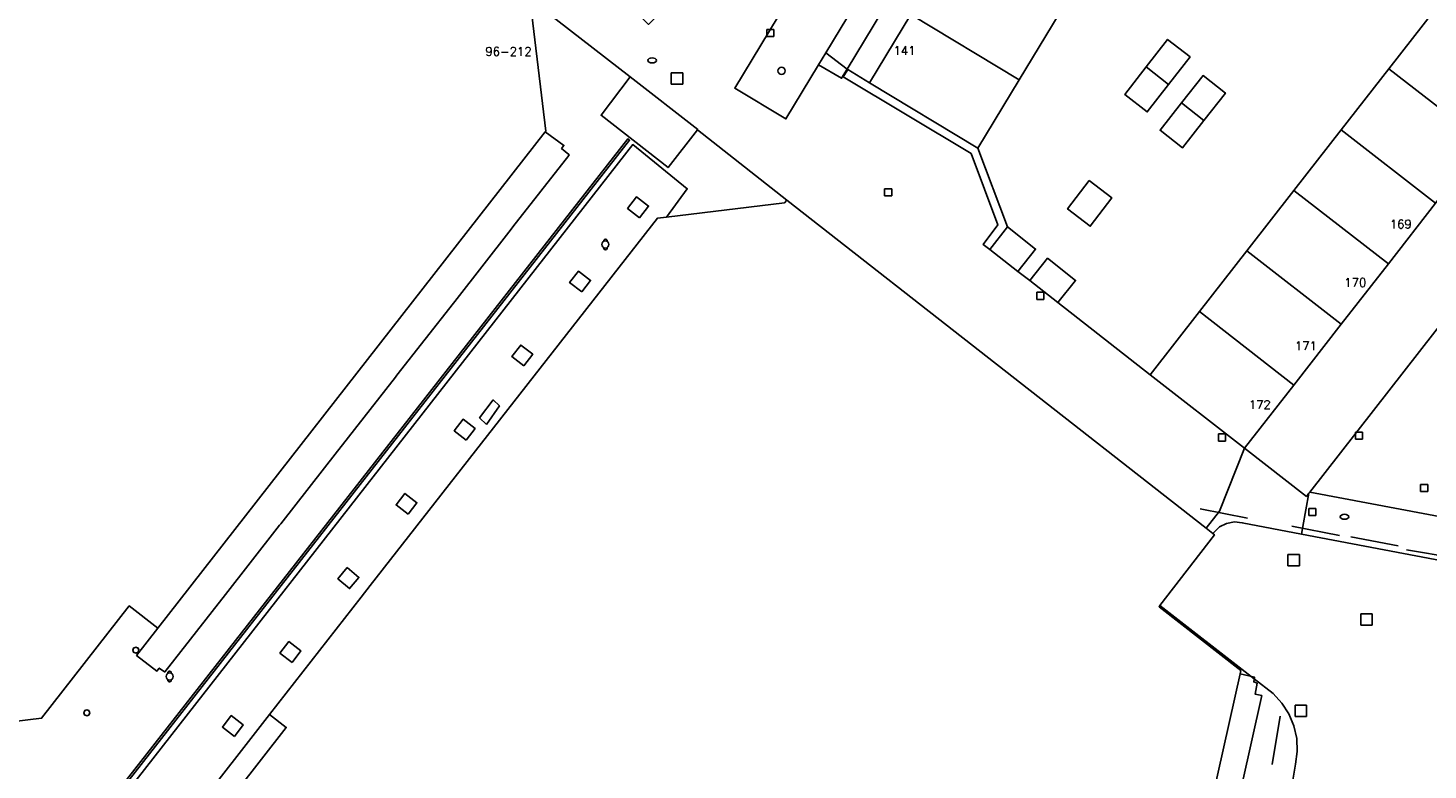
# Model space of a CAD drawing. Header units: metres. Extents: x 108000 to 109000, y 423600 to 424200.
# Tile 102 of 106: x 108792 to 108890, y 424069 to 424121. Entities that reach past the tile are written whole.
import ezdxf

# ---------------------------------------------------------------- set-up
doc = ezdxf.new("R2010")
doc.units = ezdxf.units.M
doc.header["$MEASUREMENT"] = 0
for name, color, linetype in [('afvalbak', 10, 'Continuous'), ('brandkraan _ -put', 10, 'Continuous'), ('Erf', 10, 'Continuous'), ('groenvoorziening', 10, 'Continuous'), ('Hek', 10, 'Continuous'), ('Huisnummers', 10, 'Continuous'), ('inspectie- _rioolput', 10, 'Continuous'), ('kolk', 10, 'Continuous'), ('Luifel', 10, 'Continuous'), ('pand', 10, 'Continuous'), ('Parkeervlak', 10, 'Continuous'), ('Pijler', 10, 'Continuous'), ('vegetatieobject', 10, 'Continuous'), ('Voetgangersgebied', 10, 'Continuous'), ('Voetpad', 10, 'Continuous'), ('waterleidingput', 10, 'Continuous'), ('Wegmarkering', 10, 'Continuous'), ('Woonerf', 10, 'Continuous')]:
    doc.layers.add(name, color=color, linetype=linetype)
doc.styles.get("Standard").update_dxf_attribs({"font": 'txt.shx'})

msp = doc.modelspace()

# ---------------------------------------------------------------- linework, layer by layer
at = {"layer": 'afvalbak', "color": 30, "true_color": 0xf07a00}
for centre in [(108832.65, 424105.618), (108802.056, 424075.289)]:
    msp.add_circle(centre, 0.25, dxfattribs=at)
for centre, start, end in [((108832.65, 424105.868), 345.52249, 194.47751), ((108832.65, 424105.368), 165.52249, 14.47751), ((108802.056, 424075.539), 345.52249, 194.47751), ((108802.056, 424075.039), 165.52249, 14.47751)]:
    msp.add_arc(centre, 0.125, start, end, dxfattribs=at)
at = {"layer": 'brandkraan _ -put', "color": 5}
for centre in [(108835.934, 424118.54), (108884.548, 424086.503)]:
    msp.add_ellipse(centre, major_axis=(0.3, 0), ratio=0.583333, dxfattribs=at)
at = {"layer": 'Erf', "color": 52, "true_color": 0xd2d200}
for points in [[(108859.684, 424131.022), (108862.483, 424135.652), (108865.282, 424140.283), (108868.172, 424145.063), (108866.6, 424146.01), (108849.62, 424117.92), (108849.668, 424117.891), (108851.191, 424116.971), (108854.091, 424121.769), (108856.895, 424126.407), (108859.684, 424131.022)], [(108864.513, 424121.808), (108861.71, 424117.17), (108858.81, 424112.37), (108860.88, 424106.85), (108862.86, 424105.3), (108861.61, 424103.72), (108862.46, 424103.08), (108863.7, 424104.65), (108865.67, 424103.1), (108864.429, 424101.538), (108870.9, 424096.47), (108874.358, 424100.903), (108877.681, 424105.163), (108881, 424109.417), (108884.317, 424113.669), (108887.657, 424117.95)], [(108887.657, 424117.95), (108890.981, 424122.212)], [(108905.38, 424118.06), (108904.443, 424118.792), (108901.04, 424121.45), (108897.618, 424117.065), (108894.289, 424112.798), (108890.949, 424108.517), (108887.631, 424104.266), (108884.312, 424100.013), (108880.989, 424095.753), (108877.53, 424091.32), (108881.87, 424087.93), (108882.05, 424088.16), (108882.104, 424088.23), (108905.38, 424118.06)], [(108870.623, 424118.078), (108872.13, 424120.01), (108873.71, 424118.78), (108872.203, 424116.848), (108870.7, 424114.92), (108869.12, 424116.15), (108870.623, 424118.078)], [(108873.114, 424115.565), (108874.62, 424117.48), (108876.19, 424116.25), (108874.681, 424114.327), (108873.17, 424112.4), (108871.6, 424113.64), (108873.114, 424115.565)], [(108866.62, 424110.11), (108868.22, 424108.89), (108866.7, 424106.9), (108865.1, 424108.11), (108866.62, 424110.11)]]:
    msp.add_lwpolyline(points, dxfattribs=at)
at = {"layer": 'groenvoorziening', "color": 3}
for points in [[(108854.705, 424129.964), (108851.144, 424132.152), (108844.775, 424121.619), (108841.73, 424116.584), (108845.324, 424114.434), (108847.62, 424118.236), (108848.121, 424119.065), (108854.705, 424129.964)], [(108851.191, 424116.971), (108849.668, 424117.891), (108849.652, 424117.865), (108849.339, 424117.39), (108858.334, 424111.993), (108860.218, 424106.993), (108859.175, 424105.622), (108859.64, 424105.26), (108860.88, 424106.85), (108858.81, 424112.37), (108851.191, 424116.971)]]:
    msp.add_lwpolyline(points, dxfattribs=at)
at = {"layer": 'Hek', "color": 30}
for p, q in [((108834.4, 424117.388), (108832.346, 424114.686)), ((108877.73, 424086.403), (108874.421, 424087.064)), ((108884.19, 424085.196), (108880.848, 424085.85)), ((108888.313, 424084.459), (108884.987, 424085.098)), ((108892.258, 424083.626), (108888.914, 424084.191)), ((108880.024, 424072.494), (108879.481, 424069.12))]:
    msp.add_line(p, q, dxfattribs=at)
msp.add_lwpolyline([(108837.052, 424111.012), (108839.113, 424113.658), (108839.133, 424113.683)], dxfattribs=at)
at = {"layer": 'inspectie- _rioolput', "color": 30}
for p, q in [((108838.082, 424117.672), (108837.282, 424117.672)), ((108837.282, 424117.672), (108837.282, 424116.872)), ((108837.282, 424116.872), (108838.082, 424116.872)), ((108838.082, 424116.872), (108838.082, 424117.672)), ((108881.381, 424083.849), (108880.581, 424083.849)), ((108880.581, 424083.849), (108880.581, 424083.049)), ((108881.381, 424083.049), (108881.381, 424083.849)), ((108880.581, 424083.049), (108881.381, 424083.049)), ((108886.49, 424079.698), (108885.69, 424079.698)), ((108885.69, 424079.698), (108885.69, 424078.898)), ((108886.49, 424078.898), (108886.49, 424079.698)), ((108885.69, 424078.898), (108886.49, 424078.898)), ((108881.887, 424073.282), (108881.087, 424073.282)), ((108881.087, 424073.282), (108881.087, 424072.482)), ((108881.887, 424072.482), (108881.887, 424073.282)), ((108881.087, 424072.482), (108881.887, 424072.482))]:
    msp.add_line(p, q, dxfattribs=at)
at = {"layer": 'kolk', "color": 30, "true_color": 0xf07a00}
for p, q in [((108843.981, 424120.219), (108843.981, 424120.719)), ((108843.981, 424120.719), (108844.481, 424120.719)), ((108844.481, 424120.219), (108843.981, 424120.219)), ((108844.481, 424120.719), (108844.481, 424120.219)), ((108852.256, 424109.032), (108852.256, 424109.532)), ((108852.256, 424109.532), (108852.756, 424109.532)), ((108852.756, 424109.032), (108852.256, 424109.032)), ((108852.756, 424109.532), (108852.756, 424109.032)), ((108862.944, 424101.759), (108862.944, 424102.259)), ((108862.944, 424102.259), (108863.444, 424102.259)), ((108863.444, 424102.259), (108863.444, 424101.759)), ((108863.444, 424101.759), (108862.944, 424101.759)), ((108875.696, 424091.819), (108875.696, 424092.319)), ((108875.696, 424092.319), (108876.196, 424092.319)), ((108876.196, 424092.319), (108876.196, 424091.819)), ((108885.313, 424091.953), (108885.313, 424092.453)), ((108885.313, 424092.453), (108885.813, 424092.453)), ((108885.813, 424092.453), (108885.813, 424091.953)), ((108876.196, 424091.819), (108875.696, 424091.819)), ((108885.813, 424091.953), (108885.313, 424091.953)), ((108889.891, 424088.266), (108889.891, 424088.766)), ((108889.891, 424088.766), (108890.391, 424088.766)), ((108890.391, 424088.766), (108890.391, 424088.266)), ((108890.391, 424088.266), (108889.891, 424088.266))]:
    msp.add_line(p, q, dxfattribs=at)
at = {"layer": 'Luifel', "color": 32, "true_color": 0xe17500}
for points in [[(108805.806, 424080.831), (108809.779, 424085.909), (108809.863, 424086.017), (108813.847, 424091.109), (108813.938, 424091.225), (108817.913, 424096.304), (108818.015, 424096.435), (108821.976, 424101.498), (108822.072, 424101.62), (108826.043, 424106.696), (108826.162, 424106.848), (108830.08, 424111.856), (108830.114, 424111.899), (108830.084, 424111.924), (108829.578, 424112.356), (108829.74, 424112.574), (108828.424, 424113.524), (108801.23, 424078.69), (108799.732, 424076.774), (108801.157, 424075.666), (108801.33, 424075.876), (108801.689, 424075.623), (108801.716, 424075.604), (108801.746, 424075.642), (108805.723, 424080.725), (108805.806, 424080.831)], [(108803.739, 424065.763), (108809.06, 424072.63), (108815.506, 424080.869), (108816.132, 424081.669), (108836.31, 424107.46), (108836.939, 424107.537), (108838.403, 424109.525), (108834.57, 424112.631), (108786.134, 424050.68)], [(108835.055, 424107.5), (108834.207, 424108.155), (108834.831, 424108.962), (108835.679, 424108.308), (108835.055, 424107.5)], [(108830.99, 424102.284), (108830.142, 424102.939), (108830.766, 424103.746), (108831.614, 424103.092), (108830.99, 424102.284)], [(108826.929, 424097.099), (108826.081, 424097.754), (108826.705, 424098.561), (108827.553, 424097.907), (108826.929, 424097.099)], [(108822.883, 424091.891), (108822.035, 424092.546), (108822.659, 424093.353), (108823.507, 424092.699), (108822.883, 424091.891)], [(108818.799, 424086.678), (108817.951, 424087.333), (108818.575, 424088.14), (108819.423, 424087.486), (108818.799, 424086.678)], [(108814.518, 424082.932), (108815.341, 424082.249), (108814.692, 424081.467), (108813.869, 424082.15), (108814.518, 424082.932)], [(108810.648, 424076.275), (108809.8, 424076.93), (108810.424, 424077.737), (108811.272, 424077.083), (108810.648, 424076.275)], [(108877.217, 424075.465), (108867.862, 424033.625), (108869.627, 424033.183), (108870.32, 424036.207), (108869.95, 424036.284), (108870.618, 424039.561), (108871.035, 424039.44), (108878.734, 424073.952), (108878.266, 424074.052), (108878.412, 424074.815), (108878.176, 424074.905), (108878.224, 424075.252), (108877.217, 424075.465)], [(108806.603, 424071.08), (108805.755, 424071.735), (108806.379, 424072.542), (108807.227, 424071.888), (108806.603, 424071.08)]]:
    msp.add_lwpolyline(points, dxfattribs=at)
at = {"layer": 'pand', "color": 1}
for p, q in [((108854.091, 424121.769), (108861.71, 424117.17)), ((108861.71, 424117.17), (108864.513, 424121.808)), ((108890.981, 424122.212), (108887.657, 424117.95)), ((108872.203, 424116.848), (108870.623, 424118.078)), ((108887.657, 424117.95), (108884.317, 424113.669)), ((108887.657, 424117.95), (108894.289, 424112.798)), ((108873.114, 424115.565), (108874.681, 424114.327)), ((108884.317, 424113.669), (108881, 424109.417)), ((108884.317, 424113.669), (108890.949, 424108.517)), ((108881, 424109.417), (108877.681, 424105.163)), ((108881, 424109.417), (108887.631, 424104.266)), ((108887.631, 424104.266), (108890.949, 424108.517)), ((108877.681, 424105.163), (108874.358, 424100.903)), ((108877.681, 424105.163), (108884.312, 424100.013)), ((108884.312, 424100.013), (108887.631, 424104.266)), ((108874.358, 424100.903), (108880.989, 424095.753)), ((108880.989, 424095.753), (108884.312, 424100.013))]:
    msp.add_line(p, q, dxfattribs=at)
for points in [[(108828.424, 424113.524), (108828.46, 424113.57), (108827.39, 424122.5), (108827.54, 424122.71), (108796.57, 424146.93), (108796.456, 424146.786), (108792.661, 424141.984), (108792.61, 424141.92), (108787.588, 424145.847), (108757.26, 424107.04), (108757.499, 424106.851), (108783.552, 424086.279), (108783.69, 424086.17), (108783.705, 424086.189), (108784.56, 424087.27), (108787.126, 424085.267), (108789.53, 424083.39), (108790.96, 424072.11), (108793.06, 424072.36), (108799.22, 424080.25), (108801.23, 424078.69), (108828.424, 424113.524)], [(108854.091, 424121.769), (108851.191, 424116.971), (108858.81, 424112.37), (108861.71, 424117.17)], [(108872.203, 424116.848), (108873.71, 424118.78), (108872.13, 424120.01), (108870.623, 424118.078)], [(108870.623, 424118.078), (108869.12, 424116.15), (108870.7, 424114.92), (108872.203, 424116.848)], [(108874.681, 424114.327), (108876.19, 424116.25), (108874.62, 424117.48), (108873.114, 424115.565)], [(108873.114, 424115.565), (108871.6, 424113.64), (108873.17, 424112.4), (108874.681, 424114.327)], [(108866.62, 424110.11), (108865.1, 424108.11), (108866.7, 424106.9), (108868.22, 424108.89), (108866.62, 424110.11)], [(108877.217, 424075.465), (108877.27, 424075.7), (108871.53, 424080.19), (108871.586, 424080.263), (108875.42, 424085.24), (108875.302, 424085.333), (108874.841, 424085.694), (108845.4, 424108.74), (108845.23, 424108.55), (108836.939, 424107.537), (108836.31, 424107.46), (108816.132, 424081.669), (108815.506, 424080.869), (108809.06, 424072.63), (108810.24, 424071.71), (108803.14, 424062.6)], [(108860.88, 424106.85), (108859.64, 424105.26), (108861.61, 424103.72), (108862.86, 424105.3), (108860.88, 424106.85)], [(108862.46, 424103.08), (108864.429, 424101.538), (108865.67, 424103.1), (108863.7, 424104.65), (108862.46, 424103.08)], [(108874.358, 424100.903), (108870.9, 424096.47), (108877.53, 424091.32), (108880.989, 424095.753)], [(108799.895, 424077.138), (108799.841, 424077.279), (108799.685, 424077.348), (108799.528, 424077.279), (108799.474, 424077.138), (108799.528, 424076.997), (108799.685, 424076.928), (108799.841, 424076.997), (108799.895, 424077.138)], [(108867.862, 424033.625), (108877.217, 424075.465)], [(108796.45, 424072.737), (108796.378, 424072.897), (108796.234, 424072.952), (108796.09, 424072.897), (108796.019, 424072.737), (108796.074, 424072.593), (108796.234, 424072.522), (108796.378, 424072.577), (108796.45, 424072.737)]]:
    msp.add_lwpolyline(points, dxfattribs=at)
at = {"layer": 'Parkeervlak', "color": 255}
msp.add_lwpolyline([(108910.565, 424079.774), (108881.519, 424085.291), (108877.374, 424086.087), (108876.815, 424086.143), (108876.264, 424086.039), (108875.763, 424085.785), (108875.302, 424085.333), (108875.42, 424085.24), (108871.586, 424080.263), (108877.995, 424075.3), (108878.208, 424075.135), (108879.535, 424074.092), (108880.153, 424073.427), (108880.646, 424072.664), (108880.997, 424071.827), (108881.195, 424070.941), (108881.236, 424070.034), (108881.117, 424069.134), (108880.851, 424067.596)], dxfattribs=at)
at = {"layer": 'Pijler', "color": 1, "true_color": 0xf00000}
for points in [[(108835.055, 424107.5), (108835.679, 424108.308), (108834.831, 424108.962), (108834.207, 424108.155), (108835.055, 424107.5)], [(108830.99, 424102.284), (108831.614, 424103.092), (108830.766, 424103.746), (108830.142, 424102.939), (108830.99, 424102.284)], [(108826.929, 424097.099), (108827.553, 424097.907), (108826.705, 424098.561), (108826.081, 424097.754), (108826.929, 424097.099)], [(108822.883, 424091.891), (108823.507, 424092.699), (108822.659, 424093.353), (108822.035, 424092.546), (108822.883, 424091.891)], [(108818.799, 424086.678), (108819.423, 424087.486), (108818.575, 424088.14), (108817.951, 424087.333), (108818.799, 424086.678)], [(108814.518, 424082.932), (108813.869, 424082.15), (108814.692, 424081.467), (108815.341, 424082.249), (108814.518, 424082.932)], [(108810.648, 424076.275), (108811.272, 424077.083), (108810.424, 424077.737), (108809.8, 424076.93), (108810.648, 424076.275)], [(108806.603, 424071.08), (108807.227, 424071.888), (108806.379, 424072.542), (108805.755, 424071.735), (108806.603, 424071.08)]]:
    msp.add_lwpolyline(points, dxfattribs=at)
at = {"layer": 'vegetatieobject', "color": 3}
msp.add_circle((108845.02, 424117.807), 0.25, dxfattribs=at)
at = {"layer": 'Voetgangersgebied', "color": 255}
for points in [[(108834.4, 424117.388), (108827.54, 424122.71), (108827.39, 424122.5), (108828.46, 424113.57), (108828.424, 424113.524), (108801.23, 424078.69), (108799.22, 424080.25), (108793.06, 424072.36), (108790.96, 424072.11), (108789.53, 424083.39)], [(108834.4, 424117.388), (108832.346, 424114.686), (108837.052, 424111.012), (108839.113, 424113.658)], [(108839.113, 424113.658), (108839.133, 424113.683), (108834.4, 424117.388)], [(108803.13, 424051.19), (108803.14, 424062.6), (108810.24, 424071.71), (108809.06, 424072.63), (108815.506, 424080.869), (108816.132, 424081.669), (108836.31, 424107.46), (108836.939, 424107.537), (108845.23, 424108.55), (108845.4, 424108.74), (108839.113, 424113.658)], [(108835.055, 424107.5), (108834.207, 424108.155), (108834.831, 424108.962), (108835.679, 424108.308), (108835.055, 424107.5)], [(108830.99, 424102.284), (108830.142, 424102.939), (108830.766, 424103.746), (108831.614, 424103.092), (108830.99, 424102.284)], [(108826.929, 424097.099), (108826.081, 424097.754), (108826.705, 424098.561), (108827.553, 424097.907), (108826.929, 424097.099)], [(108824.312, 424092.984), (108825.212, 424094.288), (108824.773, 424094.701), (108823.813, 424093.458), (108824.312, 424092.984)], [(108822.883, 424091.891), (108822.035, 424092.546), (108822.659, 424093.353), (108823.507, 424092.699), (108822.883, 424091.891)], [(108818.799, 424086.678), (108817.951, 424087.333), (108818.575, 424088.14), (108819.423, 424087.486), (108818.799, 424086.678)], [(108814.518, 424082.932), (108815.341, 424082.249), (108814.692, 424081.467), (108813.869, 424082.15), (108814.518, 424082.932)], [(108880.843, 424067.558), (108880.851, 424067.596), (108881.117, 424069.134), (108881.236, 424070.034), (108881.195, 424070.941), (108880.997, 424071.827), (108880.646, 424072.664), (108880.153, 424073.427), (108879.535, 424074.092), (108878.208, 424075.135), (108877.995, 424075.3), (108871.586, 424080.263), (108871.53, 424080.19), (108877.27, 424075.7), (108877.217, 424075.465), (108867.862, 424033.625), (108867.855, 424033.593), (108867.83, 424033.48)], [(108810.648, 424076.275), (108809.8, 424076.93), (108810.424, 424077.737), (108811.272, 424077.083), (108810.648, 424076.275)], [(108799.895, 424077.138), (108799.841, 424076.997), (108799.685, 424076.928), (108799.528, 424076.997), (108799.474, 424077.138), (108799.528, 424077.279), (108799.685, 424077.348), (108799.841, 424077.279), (108799.895, 424077.138)], [(108796.45, 424072.737), (108796.378, 424072.577), (108796.234, 424072.522), (108796.074, 424072.593), (108796.019, 424072.737), (108796.09, 424072.897), (108796.234, 424072.952), (108796.378, 424072.897), (108796.45, 424072.737)], [(108806.603, 424071.08), (108805.755, 424071.735), (108806.379, 424072.542), (108807.227, 424071.888), (108806.603, 424071.08)]]:
    msp.add_lwpolyline(points, dxfattribs=at)
at = {"layer": 'Voetpad', "color": 255}
for points in [[(108796.456, 424146.786), (108796.57, 424146.93), (108827.54, 424122.71), (108834.4, 424117.388), (108839.133, 424113.683), (108839.113, 424113.658), (108845.4, 424108.74), (108874.841, 424085.694)], [(108847.62, 424118.236), (108845.324, 424114.434), (108841.73, 424116.584), (108844.775, 424121.619), (108839.922, 424125.324), (108835.681, 424121.069), (108832.712, 424123.985), (108835.904, 424127.188)], [(108849.62, 424117.92), (108848.121, 424119.065), (108847.62, 424118.236)], [(108847.62, 424118.236), (108849.239, 424117.289), (108849.62, 424117.92)], [(108877.53, 424091.32), (108870.9, 424096.47), (108864.429, 424101.538), (108862.46, 424103.08), (108861.61, 424103.72), (108859.64, 424105.26), (108859.175, 424105.622), (108860.218, 424106.993), (108858.334, 424111.993), (108849.339, 424117.39), (108849.652, 424117.865), (108849.668, 424117.891), (108849.62, 424117.92)], [(108877.53, 424091.32), (108875.781, 424086.895), (108874.841, 424085.694)], [(108882.05, 424088.16), (108881.87, 424087.93), (108877.53, 424091.32)], [(108881.519, 424085.291), (108881.617, 424085.819), (108882.05, 424088.16)], [(108939.707, 424077.278), (108939.594, 424077.366), (108934.175, 424078.393), (108934.109, 424078.303), (108916.057, 424081.824), (108911.71, 424082.672), (108900.089, 424084.939), (108900.074, 424084.857), (108894.422, 424085.903), (108882.104, 424088.23), (108882.05, 424088.16)], [(108874.841, 424085.694), (108875.302, 424085.333), (108875.763, 424085.785), (108876.264, 424086.039), (108876.815, 424086.143), (108877.374, 424086.087), (108881.519, 424085.291)], [(108881.519, 424085.291), (108910.565, 424079.774), (108910.766, 424079.736), (108915.824, 424078.77), (108915.971, 424078.742), (108934.777, 424075.127), (108936.141, 424074.891), (108938.197, 424074.534)]]:
    msp.add_lwpolyline(points, dxfattribs=at)
at = {"layer": 'waterleidingput', "color": 254, "true_color": 0xd2d2d2}
for p, q in [((108882.045, 424086.592), (108882.045, 424087.092)), ((108882.045, 424087.092), (108882.545, 424087.092)), ((108882.545, 424086.592), (108882.045, 424086.592)), ((108882.545, 424087.092), (108882.545, 424086.592))]:
    msp.add_line(p, q, dxfattribs=at)
at = {"layer": 'Wegmarkering', "color": 255}
msp.add_lwpolyline([(108813.58, 424086.627), (108834.239, 424113.037), (108834.352, 424112.94), (108793.657, 424060.942), (108793.54, 424061.048), (108813.58, 424086.627)], dxfattribs=at)
at = {"layer": 'Woonerf', "color": 52, "true_color": 0xd2d200}
for points in [[(108854.705, 424129.964), (108848.121, 424119.065), (108849.62, 424117.92), (108866.6, 424146.01)], [(108905.38, 424118.06), (108882.104, 424088.23), (108894.422, 424085.903)]]:
    msp.add_lwpolyline(points, dxfattribs=at)

# ---------------------------------------------------------------- texts
at = {"layer": 'Huisnummers', "color": 255}
for s, p in [('96-212', (108824.228, 424118.864)), ('141', (108852.886, 424118.928)), ('169', (108887.731, 424106.75)), ('170', (108884.534, 424102.65)), ('171', (108881.063, 424098.209)), ('172', (108877.832, 424094.075))]:
    msp.add_text(s, height=0.6, dxfattribs=at).set_placement(p)

doc.saveas('drawing.dxf')
